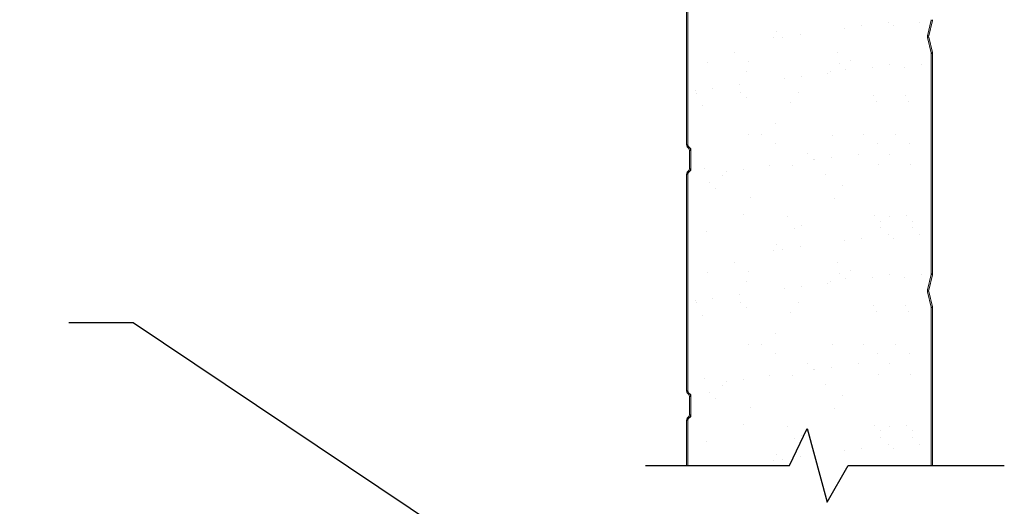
# Model space of a CAD drawing. Header units: inches. Extents: x 168.8 to 189.1, y 234.4 to 247.7.
# Tile 6 of 15: x 173.4 to 174.9, y 241.7 to 242.4. Entities that reach past the tile are written whole.
import ezdxf
from ezdxf import colors
from ezdxf.entities.mleader import LeaderData, LeaderLine
from ezdxf.math import Vec2, Vec3

# ---------------------------------------------------------------- set-up
doc = ezdxf.new("R2010")
doc.units = ezdxf.units.IN
doc.header["$LTSCALE"] = 0.25
doc.header["$MEASUREMENT"] = 0
doc.layers.add('850', color=7, linetype='Continuous')
doc.layers.add('ANNOTATIONS', color=1, linetype='Continuous')
doc.styles.add('ARIAL', font='arial.ttf', dxfattribs={"height": 0.09375})

msp = doc.modelspace()

# ---------------------------------------------------------------- linework, layer by layer
at = {"layer": '850', "color": 7, "linetype": 'Continuous', "lineweight": 15}
for p, q in [((174.41532, 242.54827), (174.41532, 242.21806)), ((174.4172, 242.21641), (174.4172, 242.54991)), ((174.4172, 242.54827), (174.4172, 242.21806)), ((174.78277, 242.38449), (174.78834, 242.40794)), ((174.7846, 242.38406), (174.79017, 242.40751)), ((174.78834, 242.40794), (174.79017, 242.40751)), ((174.7846, 242.38406), (174.78277, 242.38449)), ((174.78277, 242.38183), (174.7846, 242.38227)), ((174.78834, 242.35838), (174.78277, 242.38183)), ((174.79017, 242.35882), (174.7846, 242.38227)), ((174.79017, 242.35882), (174.78834, 242.35838)), ((174.78845, 242.35749), (174.79032, 242.35749)), ((174.78845, 242.02133), (174.78845, 242.35749)), ((174.79032, 242.02133), (174.79032, 242.35749)), ((174.4172, 242.21806), (174.41532, 242.21806)), ((174.41702, 242.21397), (174.41834, 242.21529)), ((174.41702, 242.21397), (174.41855, 242.21243)), ((174.4172, 242.21641), (174.42157, 242.21204)), ((174.41834, 242.21529), (174.41988, 242.21376)), ((174.41988, 242.21376), (174.41855, 242.21243)), ((174.4197, 242.20967), (174.42157, 242.20967)), ((174.4197, 242.20967), (174.4197, 242.18165)), ((174.42157, 242.21204), (174.42157, 242.17929)), ((174.42157, 242.20967), (174.42157, 242.18165)), ((174.41532, 242.17327), (174.4172, 242.17327)), ((174.41532, 242.17327), (174.41532, 241.84306)), ((174.41855, 242.17889), (174.41702, 242.17735)), ((174.41834, 242.17603), (174.41702, 242.17735)), ((174.42157, 242.17929), (174.4172, 242.17491)), ((174.4172, 241.84141), (174.4172, 242.17491)), ((174.4172, 242.17327), (174.4172, 241.84306)), ((174.41988, 242.17757), (174.41834, 242.17603)), ((174.41855, 242.17889), (174.41988, 242.17757)), ((174.42157, 242.18165), (174.4197, 242.18165)), ((174.78277, 241.99699), (174.78834, 242.02044)), ((174.7846, 241.99656), (174.79017, 242.02001)), ((174.78834, 242.02044), (174.79017, 242.02001)), ((174.79032, 242.02133), (174.78845, 242.02133)), ((174.7846, 241.99656), (174.78277, 241.99699)), ((174.78277, 241.99433), (174.7846, 241.99477)), ((174.78834, 241.97088), (174.78277, 241.99433)), ((174.79017, 241.97132), (174.7846, 241.99477)), ((174.79017, 241.97132), (174.78834, 241.97088)), ((174.78845, 241.97066), (174.78845, 241.72935)), ((174.78845, 241.96999), (174.79032, 241.96999)), ((174.78845, 241.72935), (174.78845, 241.96999)), ((174.79032, 241.72935), (174.79032, 241.96999)), ((174.4172, 241.84306), (174.41532, 241.84306)), ((174.41702, 241.83897), (174.41834, 241.84029)), ((174.41702, 241.83897), (174.41855, 241.83743)), ((174.4172, 241.84141), (174.42157, 241.83704)), ((174.41834, 241.84029), (174.41988, 241.83876)), ((174.41988, 241.83876), (174.41855, 241.83743)), ((174.4197, 241.83467), (174.42157, 241.83467)), ((174.4197, 241.83467), (174.4197, 241.80665)), ((174.42157, 241.83704), (174.42157, 241.80429)), ((174.42157, 241.83467), (174.42157, 241.80665)), ((174.41532, 241.79827), (174.4172, 241.79827)), ((174.41532, 241.79827), (174.41532, 241.72935)), ((174.41855, 241.80389), (174.41702, 241.80235)), ((174.41834, 241.80103), (174.41702, 241.80235)), ((174.42157, 241.80429), (174.4172, 241.79991)), ((174.4172, 241.72935), (174.4172, 241.79991)), ((174.4172, 241.79827), (174.4172, 241.72935)), ((174.41988, 241.80257), (174.41834, 241.80103)), ((174.41855, 241.80389), (174.41988, 241.80257)), ((174.42157, 241.80665), (174.4197, 241.80665))]:
    msp.add_line(p, q, dxfattribs=at)
at = {"layer": '850', "color": 0}
for p, q in [((174.68227, 242.39933), (174.68227, 242.39933)), ((174.72292, 242.40468), (174.72292, 242.40468)), ((174.73056, 242.39933), (174.73056, 242.39933)), ((174.77121, 242.40468), (174.77121, 242.40468)), ((174.55222, 242.39052), (174.55222, 242.39052)), ((174.58833, 242.38696), (174.58833, 242.38696)), ((174.65624, 242.3959), (174.65624, 242.3959)), ((174.54768, 242.38161), (174.54768, 242.38161)), ((174.56143, 242.38207), (174.56143, 242.38207)), ((174.48907, 242.35916), (174.48907, 242.35916)), ((174.64478, 242.35944), (174.64478, 242.35944)), ((174.44779, 242.34386), (174.44779, 242.34386)), ((174.51015, 242.34573), (174.51015, 242.34573)), ((174.64787, 242.34215), (174.64787, 242.34215)), ((174.66586, 242.34601), (174.66586, 242.34601)), ((174.72466, 242.33987), (174.72466, 242.33987)), ((174.77295, 242.33987), (174.77295, 242.33987)), ((174.50649, 242.33004), (174.50649, 242.33004)), ((174.63072, 242.3275), (174.63072, 242.3275)), ((174.6344, 242.32943), (174.6344, 242.32943)), ((174.65708, 242.3337), (174.65708, 242.3337)), ((174.69863, 242.33644), (174.69863, 242.33644)), ((174.74692, 242.33644), (174.74692, 242.33644)), ((174.49613, 242.30978), (174.49613, 242.30978)), ((174.56404, 242.31872), (174.56404, 242.31872)), ((174.59007, 242.32215), (174.59007, 242.32215)), ((174.42945, 242.30101), (174.42945, 242.30101)), ((174.43035, 242.29709), (174.43035, 242.29709)), ((174.45548, 242.30443), (174.45548, 242.30443)), ((174.49756, 242.29826), (174.49756, 242.29826)), ((174.58606, 242.29737), (174.58606, 242.29737)), ((174.70058, 242.29384), (174.70058, 242.29384)), ((174.74887, 242.29384), (174.74887, 242.29384)), ((174.43906, 242.2783), (174.43906, 242.2783)), ((174.50678, 242.28982), (174.50678, 242.28982)), ((174.5741, 242.28316), (174.5741, 242.28316)), ((174.70498, 242.28483), (174.70498, 242.28483)), ((174.75327, 242.28483), (174.75327, 242.28483)), ((174.55027, 242.24996), (174.55027, 242.24996)), ((174.50964, 242.2337), (174.50964, 242.2337)), ((174.52945, 242.23396), (174.52945, 242.23396)), ((174.63755, 242.23309), (174.63755, 242.23309)), ((174.68516, 242.23424), (174.68516, 242.23424)), ((174.73345, 242.23424), (174.73345, 242.23424)), ((174.55054, 242.22052), (174.55054, 242.22052)), ((174.70624, 242.22081), (174.70624, 242.22081)), ((174.75453, 242.22081), (174.75453, 242.22081)), ((174.60004, 242.20435), (174.60004, 242.20435)), ((174.67682, 242.20411), (174.67682, 242.20411)), ((174.72511, 242.20411), (174.72511, 242.20411)), ((174.60926, 242.19591), (174.60926, 242.19591)), ((174.61014, 242.19534), (174.61014, 242.19534)), ((174.63617, 242.19876), (174.63617, 242.19876)), ((174.70813, 242.18849), (174.70813, 242.18849)), ((174.75642, 242.18849), (174.75642, 242.18849)), ((174.44221, 242.18196), (174.44221, 242.18196)), ((174.47555, 242.17762), (174.47555, 242.17762)), ((174.50158, 242.18104), (174.50158, 242.18104)), ((174.54223, 242.18639), (174.54223, 242.18639)), ((174.57725, 242.18682), (174.57725, 242.18682)), ((174.62644, 242.17217), (174.62644, 242.17217)), ((174.44973, 242.16047), (174.44973, 242.16047)), ((174.47073, 242.17188), (174.47073, 242.17188)), ((174.45895, 242.15203), (174.45895, 242.15203)), ((174.65276, 242.15605), (174.65276, 242.15605)), ((174.51279, 242.13736), (174.51279, 242.13736)), ((174.6407, 242.13675), (174.6407, 242.13675)), ((174.50245, 242.11217), (174.50245, 242.11217)), ((174.56983, 242.10875), (174.56983, 242.10875)), ((174.70252, 242.11045), (174.70252, 242.11045)), ((174.71174, 242.102), (174.71174, 242.102)), ((174.72554, 242.10903), (174.72554, 242.10903)), ((174.75081, 242.11045), (174.75081, 242.11045)), ((174.76003, 242.102), (174.76003, 242.102)), ((174.44536, 242.08562), (174.44536, 242.08562)), ((174.5804, 242.09048), (174.5804, 242.09048)), ((174.59092, 242.09532), (174.59092, 242.09532)), ((174.71128, 242.09215), (174.71128, 242.09215)), ((174.75957, 242.09215), (174.75957, 242.09215)), ((174.65624, 242.07195), (174.65624, 242.07195)), ((174.68227, 242.07537), (174.68227, 242.07537)), ((174.72292, 242.08073), (174.72292, 242.08073)), ((174.73056, 242.07537), (174.73056, 242.07537)), ((174.77121, 242.08073), (174.77121, 242.08073)), ((174.54768, 242.05765), (174.54768, 242.05765)), ((174.55222, 242.06656), (174.55222, 242.06656)), ((174.56143, 242.05812), (174.56143, 242.05812)), ((174.58833, 242.06301), (174.58833, 242.06301)), ((174.48907, 242.03919), (174.48907, 242.03919)), ((174.64478, 242.03947), (174.64478, 242.03947)), ((174.44779, 242.02389), (174.44779, 242.02389)), ((174.51015, 242.02575), (174.51015, 242.02575)), ((174.64787, 242.02217), (174.64787, 242.02217)), ((174.66586, 242.02604), (174.66586, 242.02604)), ((174.50649, 242.01007), (174.50649, 242.01007)), ((174.63072, 242.00753), (174.63072, 242.00753)), ((174.6344, 242.00945), (174.6344, 242.00945)), ((174.65708, 242.01373), (174.65708, 242.01373)), ((174.69863, 242.01647), (174.69863, 242.01647)), ((174.72466, 242.0199), (174.72466, 242.0199)), ((174.74692, 242.01647), (174.74692, 242.01647)), ((174.77295, 242.0199), (174.77295, 242.0199)), ((174.56404, 241.99875), (174.56404, 241.99875)), ((174.59007, 242.00218), (174.59007, 242.00218)), ((174.42945, 241.98103), (174.42945, 241.98103)), ((174.43035, 241.97711), (174.43035, 241.97711)), ((174.45548, 241.98446), (174.45548, 241.98446)), ((174.49613, 241.98981), (174.49613, 241.98981)), ((174.49756, 241.97829), (174.49756, 241.97829)), ((174.58606, 241.9774), (174.58606, 241.9774)), ((174.50678, 241.96984), (174.50678, 241.96984)), ((174.5741, 241.96319), (174.5741, 241.96319)), ((174.70058, 241.97387), (174.70058, 241.97387)), ((174.70498, 241.96486), (174.70498, 241.96486)), ((174.74887, 241.97387), (174.74887, 241.97387)), ((174.75327, 241.96486), (174.75327, 241.96486)), ((174.43906, 241.95832), (174.43906, 241.95832)), ((174.55027, 241.92998), (174.55027, 241.92998)), ((174.50964, 241.91373), (174.50964, 241.91373)), ((174.52945, 241.91398), (174.52945, 241.91398)), ((174.63755, 241.91311), (174.63755, 241.91311)), ((174.68516, 241.91426), (174.68516, 241.91426)), ((174.73345, 241.91426), (174.73345, 241.91426)), ((174.55054, 241.90055), (174.55054, 241.90055)), ((174.70624, 241.90083), (174.70624, 241.90083)), ((174.75453, 241.90083), (174.75453, 241.90083)), ((174.60004, 241.88438), (174.60004, 241.88438)), ((174.60926, 241.87594), (174.60926, 241.87594)), ((174.61014, 241.87536), (174.61014, 241.87536)), ((174.63617, 241.87879), (174.63617, 241.87879)), ((174.67682, 241.88414), (174.67682, 241.88414)), ((174.72511, 241.88414), (174.72511, 241.88414)), ((174.44221, 241.86198), (174.44221, 241.86198)), ((174.47555, 241.85764), (174.47555, 241.85764)), ((174.50158, 241.86107), (174.50158, 241.86107)), ((174.54223, 241.86642), (174.54223, 241.86642)), ((174.57725, 241.86685), (174.57725, 241.86685)), ((174.70813, 241.86852), (174.70813, 241.86852)), ((174.75642, 241.86852), (174.75642, 241.86852)), ((174.47073, 241.85191), (174.47073, 241.85191)), ((174.62644, 241.85219), (174.62644, 241.85219)), ((174.44973, 241.8405), (174.44973, 241.8405)), ((174.45895, 241.83205), (174.45895, 241.83205)), ((174.65276, 241.83608), (174.65276, 241.83608)), ((174.51279, 241.81739), (174.51279, 241.81739)), ((174.6407, 241.81677), (174.6407, 241.81677)), ((174.50245, 241.79219), (174.50245, 241.79219)), ((174.56983, 241.78878), (174.56983, 241.78878)), ((174.70252, 241.79047), (174.70252, 241.79047)), ((174.71174, 241.78203), (174.71174, 241.78203)), ((174.72554, 241.78906), (174.72554, 241.78906)), ((174.75081, 241.79047), (174.75081, 241.79047)), ((174.76003, 241.78203), (174.76003, 241.78203)), ((174.5804, 241.77051), (174.5804, 241.77051)), ((174.59092, 241.77534), (174.59092, 241.77534)), ((174.71128, 241.77218), (174.71128, 241.77218)), ((174.75957, 241.77218), (174.75957, 241.77218)), ((174.44536, 241.76564), (174.44536, 241.76564)), ((174.65624, 241.75197), (174.65624, 241.75197)), ((174.68227, 241.7554), (174.68227, 241.7554)), ((174.72292, 241.76075), (174.72292, 241.76075)), ((174.73056, 241.7554), (174.73056, 241.7554)), ((174.77121, 241.76075), (174.77121, 241.76075)), ((174.54768, 241.73768), (174.54768, 241.73768)), ((174.55222, 241.74659), (174.55222, 241.74659)), ((174.56143, 241.73814), (174.56143, 241.73814)), ((174.58833, 241.74303), (174.58833, 241.74303))]:
    msp.add_line(p, q, dxfattribs=at)
at = {"layer": '850'}
for p, q in [((174.57222, 241.72935), (174.59938, 241.78575)), ((174.59938, 241.78575), (174.62994, 241.67371)), ((174.35277, 241.72935), (174.57222, 241.72935)), ((174.62994, 241.67371), (174.66173, 241.72935)), ((174.66173, 241.72935), (174.89991, 241.72935))]:
    msp.add_line(p, q, dxfattribs=at)
at = {"layer": '850', "color": 7, "linetype": 'Continuous', "lineweight": 15}
for centre, radius, start, end in [((174.78457, 242.40883), 0.00388, 346.63978, 360), ((174.78457, 242.40883), 0.00575, 346.63978, 360), ((174.78837, 242.38316), 0.00575, 166.63978, 193.36022), ((174.78837, 242.38316), 0.00388, 166.63978, 193.36022), ((174.78457, 242.35749), 0.00388, 360, 13.36022), ((174.78457, 242.35749), 0.00575, 360, 13.36022), ((174.4211, 242.21806), 0.00578, 180, 225), ((174.4211, 242.21806), 0.00391, 180, 225), ((174.41579, 242.20967), 0.00391, 360, 45), ((174.41579, 242.20967), 0.00578, 360, 45), ((174.4211, 242.17327), 0.00578, 135, 180), ((174.4211, 242.17327), 0.00391, 135, 180), ((174.41579, 242.18165), 0.00391, 315, 360), ((174.41579, 242.18165), 0.00578, 315, 360), ((174.78457, 242.02133), 0.00388, 346.63978, 360), ((174.78457, 242.02133), 0.00575, 346.63978, 360), ((174.78837, 241.99566), 0.00575, 166.63978, 193.36022), ((174.78837, 241.99566), 0.00388, 166.63978, 193.36022), ((174.78457, 241.96999), 0.00388, 360, 13.36022), ((174.78457, 241.96999), 0.00575, 360, 13.36022), ((174.4211, 241.84306), 0.00578, 180, 225), ((174.4211, 241.84306), 0.00391, 180, 225), ((174.41579, 241.83467), 0.00391, 360, 45), ((174.41579, 241.83467), 0.00578, 360, 45), ((174.4211, 241.79827), 0.00578, 135, 180), ((174.4211, 241.79827), 0.00391, 135, 180), ((174.41579, 241.80665), 0.00391, 315, 360), ((174.41579, 241.80665), 0.00578, 315, 360)]:
    msp.add_arc(centre, radius, start, end, dxfattribs=at)

# ---------------------------------------------------------------- leaders
at = {"layer": 'ANNOTATIONS'}
ml = msp.add_multileader_mtext('Standard', dxfattribs=at)
ml.set_content(' INSULATION\\PPOLYURETHANE', color=256, style='ARIAL')
ml.set_leader_properties()
ml.build(insert=Vec2(0, 0))
ml.multileader.update_dxf_attribs({"dogleg_length": 0.36, "arrow_head_size": 0.09375})
ctx = ml.context
ctx.base_point, ctx.char_height, ctx.arrow_head_size, ctx.landing_gap_size, ctx.plane_origin = Vec3(172.24021, 241.94675), 0.09375, 0.09375, 0.09, Vec3(171.65322, 241.42317)
ctx.text_align_type = 2
notes = []
notes.append((ctx, [(1, (1, 1, 0), (173.57084, 241.94675), (-1, 0), 0.09796, [(0, [(174.65624, 241.22089)], 0, [])])]))
ctx.mtext.insert, ctx.mtext.width, ctx.mtext.alignment, ctx.mtext.flow_direction = Vec3(173.38288, 241.99442), 1.7447527, 3, 5
for ctx, leaders in notes:
    for number, flags, end, landing, length, lines in leaders:
        leader = LeaderData()
        leader.index, (leader.has_last_leader_line, leader.has_dogleg_vector, leader.attachment_direction) = number, flags
        leader.last_leader_point, leader.dogleg_vector, leader.dogleg_length = Vec3(end), Vec3(landing), length
        for number, points, colour, breaks in lines:
            line = LeaderLine()
            line.index, line.vertices, line.color, line.breaks = number, Vec3.list(points), colors.encode_raw_color(colour), breaks
            leader.lines.append(line)
        ctx.leaders.append(leader)

doc.saveas('drawing.dxf')
